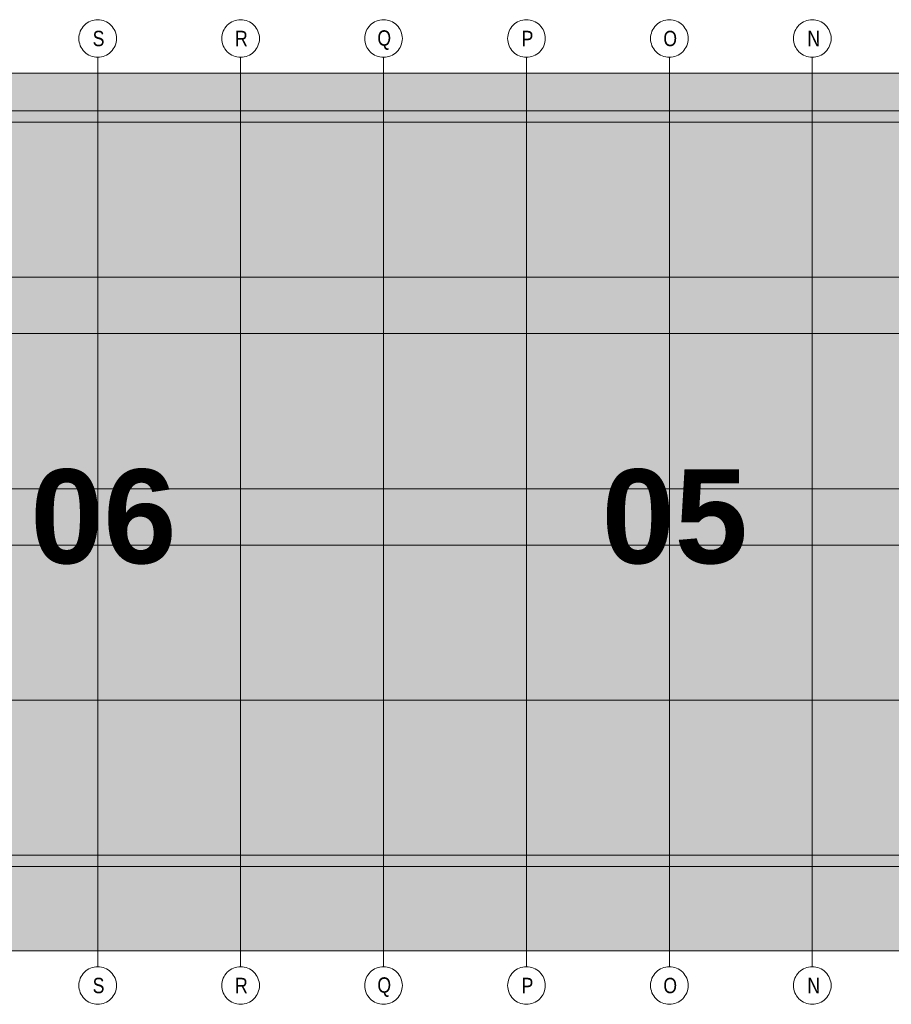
# Model space of a CAD drawing. Extents: x -620 to 300, y 62 to 1112.
# Tile 54 of 256: x 153 to 193, y 238 to 282. Entities that reach past the tile are written whole.
import ezdxf
from ezdxf.lldxf.tags import DXFTag

# ---------------------------------------------------------------- set-up
doc = ezdxf.new("R2010")
doc.units = 0
doc.layers.add('PK_LP', color=7, linetype='Continuous', lineweight=9)
doc.layers.add('PK_LP_Achsen', color=7, linetype='STRICHPUNKT2', lineweight=5)
for name, color, linetype, lineweight, true_color in [('PK_LP_T03', 3, 'Continuous', 9, 0x00ff00), ('PK_LP_T03_Rest', 9, 'Continuous', 9, 0x808080), ('PK_LP_Tennung', 9, 'Continuous', 18, 0x808080)]:
    doc.layers.add(name, color=color, linetype=linetype, lineweight=lineweight, true_color=true_color)
doc.styles.get("Standard").update_dxf_attribs({"font": 'ARIALN.TTF'})
tags = doc.linetypes.add('grob', pattern=[14, 3, -8, 3]).pattern_tags.tags
tags[8:9] = [DXFTag(74, 4), DXFTag(75, 0), DXFTag(340, '0'), DXFTag(46, 0.0), DXFTag(50, 0.0), DXFTag(44, 0.0), DXFTag(45, 0.0)]
tags[6:7] = [DXFTag(74, 4), DXFTag(75, 0), DXFTag(340, '0'), DXFTag(46, 0.0), DXFTag(50, 0.0), DXFTag(44, 0.0), DXFTag(45, 0.0)]
tags[4:5] = [DXFTag(74, 4), DXFTag(75, 0), DXFTag(340, '0'), DXFTag(46, 0.0), DXFTag(50, 0.0), DXFTag(44, 0.0), DXFTag(45, 0.0)]
tags = doc.linetypes.add('STRICHPUNKT2', pattern=[12.7, 6.35, -3.175, 0, -3.175]).pattern_tags.tags
tags[10:11] = [DXFTag(74, 4), DXFTag(75, 0), DXFTag(340, '0'), DXFTag(46, 0.0), DXFTag(50, 0.0), DXFTag(44, 0.0), DXFTag(45, 0.0)]
tags[8:9] = [DXFTag(74, 4), DXFTag(75, 0), DXFTag(340, '0'), DXFTag(46, 0.0), DXFTag(50, 0.0), DXFTag(44, 0.0), DXFTag(45, 0.0)]
tags[6:7] = [DXFTag(74, 4), DXFTag(75, 0), DXFTag(340, '0'), DXFTag(46, 0.0), DXFTag(50, 0.0), DXFTag(44, 0.0), DXFTag(45, 0.0)]
tags[4:5] = [DXFTag(74, 4), DXFTag(75, 0), DXFTag(340, '0'), DXFTag(46, 0.0), DXFTag(50, 0.0), DXFTag(44, 0.0), DXFTag(45, 0.0)]

# ---------------------------------------------------------------- blocks, each defined once
blk = doc.blocks.new('Blockreferenz-A06G9ROZ8I')
at = {"layer": 'PK_LP', "linetype": 'grob', "lineweight": 5, "ltscale": 0.13}
for p, q in [((143.888, 279.685), (169.728, 279.685)), ((169.728, 279.685), (195.568, 279.685)), ((169.728, 240.014), (169.728, 279.685)), ((169.728, 279.685), (169.728, 240.014)), ((169.728, 240.014), (143.888, 240.014)), ((195.568, 240.014), (169.728, 240.014))]:
    blk.add_line(p, q, dxfattribs=at)
at = {"layer": 'PK_LP', "linetype": 'ByBlock', "lineweight": 13, "ltscale": 0.13}
for p, q in [((209.085, 277.985), (144.395, 277.985)), ((143.38, 243.82), (196.075, 243.82))]:
    blk.add_line(p, q, dxfattribs=at)
at = {"layer": 'PK_LP_Achsen', "linetype": 'ByBlock', "ltscale": 0.13}
for p, q in [((156.101, 281.73), (156.151, 281.797)), ((156.151, 281.797), (156.207, 281.859)), ((156.207, 281.859), (156.268, 281.915)), ((156.268, 281.915), (156.335, 281.964)), ((156.335, 281.964), (156.407, 282.007)), ((156.407, 282.007), (156.482, 282.043)), ((156.482, 282.043), (156.561, 282.071)), ((156.561, 282.071), (156.642, 282.091)), ((156.642, 282.091), (156.724, 282.103)), ((156.724, 282.103), (156.808, 282.108)), ((156.808, 282.108), (156.891, 282.103)), ((156.891, 282.103), (156.974, 282.091)), ((156.974, 282.091), (157.054, 282.071)), ((157.054, 282.071), (157.133, 282.043)), ((157.133, 282.043), (157.208, 282.007)), ((157.208, 282.007), (157.28, 281.964)), ((157.28, 281.964), (157.347, 281.915)), ((157.347, 281.915), (157.409, 281.859)), ((157.409, 281.859), (157.465, 281.797)), ((157.465, 281.797), (157.514, 281.73)), ((162.561, 281.73), (162.611, 281.797)), ((162.611, 281.797), (162.667, 281.859)), ((162.667, 281.859), (162.728, 281.915)), ((162.728, 281.915), (162.795, 281.964)), ((162.795, 281.964), (162.867, 282.007)), ((162.867, 282.007), (162.942, 282.043)), ((162.942, 282.043), (163.021, 282.071)), ((163.021, 282.071), (163.102, 282.091)), ((163.102, 282.091), (163.184, 282.103)), ((163.184, 282.103), (163.268, 282.108)), ((163.268, 282.108), (163.351, 282.103)), ((163.351, 282.103), (163.434, 282.091)), ((163.434, 282.091), (163.514, 282.071)), ((163.514, 282.071), (163.593, 282.043)), ((163.593, 282.043), (163.668, 282.007)), ((163.668, 282.007), (163.74, 281.964)), ((163.74, 281.964), (163.807, 281.915)), ((163.807, 281.915), (163.869, 281.859)), ((163.869, 281.859), (163.925, 281.797)), ((163.925, 281.797), (163.974, 281.73)), ((169.021, 281.73), (169.071, 281.797)), ((169.071, 281.797), (169.127, 281.859)), ((169.127, 281.859), (169.188, 281.915)), ((169.188, 281.915), (169.255, 281.964)), ((169.255, 281.964), (169.327, 282.007)), ((169.327, 282.007), (169.402, 282.043)), ((169.402, 282.043), (169.481, 282.071)), ((169.481, 282.071), (169.562, 282.091)), ((169.562, 282.091), (169.644, 282.103)), ((169.644, 282.103), (169.728, 282.108)), ((169.728, 282.108), (169.811, 282.103)), ((169.811, 282.103), (169.894, 282.091)), ((169.894, 282.091), (169.974, 282.071)), ((169.974, 282.071), (170.053, 282.043)), ((170.053, 282.043), (170.128, 282.007)), ((170.128, 282.007), (170.2, 281.964)), ((170.2, 281.964), (170.267, 281.915)), ((170.267, 281.915), (170.329, 281.859)), ((170.329, 281.859), (170.385, 281.797)), ((170.385, 281.797), (170.434, 281.73)), ((175.481, 281.73), (175.531, 281.797)), ((175.531, 281.797), (175.587, 281.859)), ((175.587, 281.859), (175.648, 281.915)), ((175.648, 281.915), (175.715, 281.964)), ((175.715, 281.964), (175.787, 282.007)), ((175.787, 282.007), (175.862, 282.043)), ((175.862, 282.043), (175.941, 282.071)), ((175.941, 282.071), (176.022, 282.091)), ((176.022, 282.091), (176.104, 282.103)), ((176.104, 282.103), (176.188, 282.108)), ((176.188, 282.108), (176.271, 282.103)), ((176.271, 282.103), (176.354, 282.091)), ((176.354, 282.091), (176.434, 282.071)), ((176.434, 282.071), (176.513, 282.043)), ((176.513, 282.043), (176.588, 282.007)), ((176.588, 282.007), (176.66, 281.964)), ((176.66, 281.964), (176.727, 281.915)), ((176.727, 281.915), (176.789, 281.859)), ((176.789, 281.859), (176.845, 281.797)), ((176.845, 281.797), (176.894, 281.73)), ((181.941, 281.73), (181.991, 281.797)), ((181.991, 281.797), (182.047, 281.859)), ((182.047, 281.859), (182.108, 281.915)), ((182.108, 281.915), (182.175, 281.964)), ((182.175, 281.964), (182.247, 282.007)), ((182.247, 282.007), (182.322, 282.043)), ((182.322, 282.043), (182.401, 282.071)), ((182.401, 282.071), (182.482, 282.091)), ((182.482, 282.091), (182.564, 282.103)), ((182.564, 282.103), (182.648, 282.108)), ((182.648, 282.108), (182.731, 282.103)), ((182.731, 282.103), (182.814, 282.091)), ((182.814, 282.091), (182.894, 282.071)), ((182.894, 282.071), (182.973, 282.043)), ((182.973, 282.043), (183.048, 282.007)), ((183.048, 282.007), (183.12, 281.964)), ((183.12, 281.964), (183.187, 281.915)), ((183.187, 281.915), (183.249, 281.859)), ((183.249, 281.859), (183.305, 281.797)), ((183.305, 281.797), (183.354, 281.73)), ((188.401, 281.73), (188.451, 281.797)), ((188.451, 281.797), (188.507, 281.859)), ((188.507, 281.859), (188.568, 281.915)), ((188.568, 281.915), (188.635, 281.964)), ((188.635, 281.964), (188.707, 282.007)), ((188.707, 282.007), (188.782, 282.043)), ((188.782, 282.043), (188.861, 282.071)), ((188.861, 282.071), (188.942, 282.091)), ((188.942, 282.091), (189.024, 282.103)), ((189.024, 282.103), (189.108, 282.108)), ((189.108, 282.108), (189.191, 282.103)), ((189.191, 282.103), (189.274, 282.091)), ((189.274, 282.091), (189.354, 282.071)), ((189.354, 282.071), (189.433, 282.043)), ((189.433, 282.043), (189.508, 282.007)), ((189.508, 282.007), (189.58, 281.964)), ((189.58, 281.964), (189.647, 281.915)), ((189.647, 281.915), (189.709, 281.859)), ((189.709, 281.859), (189.765, 281.797)), ((189.765, 281.797), (189.814, 281.73)), ((155.962, 281.341), (155.974, 281.423)), ((155.974, 281.423), (155.994, 281.504)), ((155.994, 281.504), (156.022, 281.583)), ((156.022, 281.583), (156.058, 281.658)), ((156.058, 281.658), (156.101, 281.73)), ((157.514, 281.73), (157.557, 281.658)), ((157.557, 281.658), (157.593, 281.583)), ((157.593, 281.583), (157.621, 281.504)), ((157.621, 281.504), (157.641, 281.423)), ((157.641, 281.423), (157.654, 281.341)), ((162.422, 281.341), (162.434, 281.423)), ((162.434, 281.423), (162.454, 281.504)), ((162.454, 281.504), (162.482, 281.583)), ((162.482, 281.583), (162.518, 281.658)), ((162.518, 281.658), (162.561, 281.73)), ((163.974, 281.73), (164.017, 281.658)), ((164.017, 281.658), (164.053, 281.583)), ((164.053, 281.583), (164.081, 281.504)), ((164.081, 281.504), (164.101, 281.423)), ((164.101, 281.423), (164.114, 281.341)), ((168.882, 281.341), (168.894, 281.423)), ((168.894, 281.423), (168.914, 281.504)), ((168.914, 281.504), (168.942, 281.583)), ((168.942, 281.583), (168.978, 281.658)), ((168.978, 281.658), (169.021, 281.73)), ((170.434, 281.73), (170.477, 281.658)), ((170.477, 281.658), (170.513, 281.583)), ((170.513, 281.583), (170.541, 281.504)), ((170.541, 281.504), (170.561, 281.423)), ((170.561, 281.423), (170.574, 281.341)), ((175.342, 281.341), (175.354, 281.423)), ((175.354, 281.423), (175.374, 281.504)), ((175.374, 281.504), (175.402, 281.583)), ((175.402, 281.583), (175.438, 281.658)), ((175.438, 281.658), (175.481, 281.73)), ((176.894, 281.73), (176.937, 281.658)), ((176.937, 281.658), (176.973, 281.583)), ((176.973, 281.583), (177.001, 281.504)), ((177.001, 281.504), (177.021, 281.423)), ((177.021, 281.423), (177.034, 281.341)), ((181.802, 281.341), (181.814, 281.423)), ((181.814, 281.423), (181.834, 281.504)), ((181.834, 281.504), (181.862, 281.583)), ((181.862, 281.583), (181.898, 281.658)), ((181.898, 281.658), (181.941, 281.73)), ((183.354, 281.73), (183.397, 281.658)), ((183.397, 281.658), (183.433, 281.583)), ((183.433, 281.583), (183.461, 281.504)), ((183.461, 281.504), (183.481, 281.423)), ((183.481, 281.423), (183.494, 281.341)), ((188.262, 281.341), (188.274, 281.423)), ((188.274, 281.423), (188.294, 281.504)), ((188.294, 281.504), (188.322, 281.583)), ((188.322, 281.583), (188.358, 281.658)), ((188.358, 281.658), (188.401, 281.73)), ((189.814, 281.73), (189.857, 281.658)), ((189.857, 281.658), (189.893, 281.583)), ((189.893, 281.583), (189.921, 281.504)), ((189.921, 281.504), (189.941, 281.423)), ((189.941, 281.423), (189.954, 281.341)), ((155.958, 281.258), (155.962, 281.341)), ((155.962, 281.174), (155.958, 281.258)), ((155.974, 281.092), (155.962, 281.174)), ((155.994, 281.011), (155.974, 281.092)), ((156.022, 280.932), (155.994, 281.011)), ((156.058, 280.857), (156.022, 280.932)), ((157.593, 280.932), (157.557, 280.857)), ((157.621, 281.011), (157.593, 280.932)), ((157.641, 281.092), (157.621, 281.011)), ((157.654, 281.174), (157.641, 281.092)), ((157.654, 281.341), (157.658, 281.258)), ((157.658, 281.258), (157.654, 281.174)), ((162.418, 281.258), (162.422, 281.341)), ((162.422, 281.174), (162.418, 281.258)), ((162.434, 281.092), (162.422, 281.174)), ((162.454, 281.011), (162.434, 281.092)), ((162.482, 280.932), (162.454, 281.011)), ((162.518, 280.857), (162.482, 280.932)), ((164.053, 280.932), (164.017, 280.857)), ((164.081, 281.011), (164.053, 280.932)), ((164.101, 281.092), (164.081, 281.011)), ((164.114, 281.174), (164.101, 281.092)), ((164.114, 281.341), (164.118, 281.258)), ((164.118, 281.258), (164.114, 281.174)), ((168.878, 281.258), (168.882, 281.341)), ((168.882, 281.174), (168.878, 281.258)), ((168.894, 281.092), (168.882, 281.174)), ((168.914, 281.011), (168.894, 281.092)), ((168.942, 280.932), (168.914, 281.011)), ((168.978, 280.857), (168.942, 280.932)), ((170.513, 280.932), (170.477, 280.857)), ((170.541, 281.011), (170.513, 280.932)), ((170.561, 281.092), (170.541, 281.011)), ((170.574, 281.174), (170.561, 281.092)), ((170.574, 281.341), (170.578, 281.258)), ((170.578, 281.258), (170.574, 281.174)), ((175.338, 281.258), (175.342, 281.341)), ((175.342, 281.174), (175.338, 281.258)), ((175.354, 281.092), (175.342, 281.174)), ((175.374, 281.011), (175.354, 281.092)), ((175.402, 280.932), (175.374, 281.011)), ((175.438, 280.857), (175.402, 280.932)), ((176.973, 280.932), (176.937, 280.857)), ((177.001, 281.011), (176.973, 280.932)), ((177.021, 281.092), (177.001, 281.011)), ((177.034, 281.174), (177.021, 281.092)), ((177.034, 281.341), (177.038, 281.258)), ((177.038, 281.258), (177.034, 281.174)), ((181.798, 281.258), (181.802, 281.341)), ((181.802, 281.174), (181.798, 281.258)), ((181.814, 281.092), (181.802, 281.174)), ((181.834, 281.011), (181.814, 281.092)), ((181.862, 280.932), (181.834, 281.011)), ((181.898, 280.857), (181.862, 280.932)), ((183.433, 280.932), (183.397, 280.857)), ((183.461, 281.011), (183.433, 280.932)), ((183.481, 281.092), (183.461, 281.011)), ((183.494, 281.174), (183.481, 281.092)), ((183.494, 281.341), (183.498, 281.258)), ((183.498, 281.258), (183.494, 281.174)), ((188.258, 281.258), (188.262, 281.341)), ((188.262, 281.174), (188.258, 281.258)), ((188.274, 281.092), (188.262, 281.174)), ((188.294, 281.011), (188.274, 281.092)), ((188.322, 280.932), (188.294, 281.011)), ((188.358, 280.857), (188.322, 280.932)), ((189.893, 280.932), (189.857, 280.857)), ((189.921, 281.011), (189.893, 280.932)), ((189.941, 281.092), (189.921, 281.011)), ((189.954, 281.174), (189.941, 281.092)), ((189.954, 281.341), (189.958, 281.258)), ((189.958, 281.258), (189.954, 281.174)), ((156.101, 280.785), (156.058, 280.857)), ((156.151, 280.718), (156.101, 280.785)), ((156.207, 280.656), (156.151, 280.718)), ((156.268, 280.6), (156.207, 280.656)), ((156.335, 280.551), (156.268, 280.6)), ((156.407, 280.508), (156.335, 280.551)), ((156.482, 280.472), (156.407, 280.508)), ((156.561, 280.444), (156.482, 280.472)), ((157.133, 280.472), (157.054, 280.444)), ((157.208, 280.508), (157.133, 280.472)), ((157.28, 280.551), (157.208, 280.508)), ((157.347, 280.6), (157.28, 280.551)), ((157.409, 280.656), (157.347, 280.6)), ((157.465, 280.718), (157.409, 280.656)), ((157.514, 280.785), (157.465, 280.718)), ((157.557, 280.857), (157.514, 280.785)), ((162.561, 280.785), (162.518, 280.857)), ((162.611, 280.718), (162.561, 280.785)), ((162.667, 280.656), (162.611, 280.718)), ((162.728, 280.6), (162.667, 280.656)), ((162.795, 280.551), (162.728, 280.6)), ((162.867, 280.508), (162.795, 280.551)), ((162.942, 280.472), (162.867, 280.508)), ((163.021, 280.444), (162.942, 280.472)), ((163.593, 280.472), (163.514, 280.444)), ((163.668, 280.508), (163.593, 280.472)), ((163.74, 280.551), (163.668, 280.508)), ((163.807, 280.6), (163.74, 280.551)), ((163.869, 280.656), (163.807, 280.6)), ((163.925, 280.718), (163.869, 280.656)), ((163.974, 280.785), (163.925, 280.718)), ((164.017, 280.857), (163.974, 280.785)), ((169.021, 280.785), (168.978, 280.857)), ((169.071, 280.718), (169.021, 280.785)), ((169.127, 280.656), (169.071, 280.718)), ((169.188, 280.6), (169.127, 280.656)), ((169.255, 280.551), (169.188, 280.6)), ((169.327, 280.508), (169.255, 280.551)), ((169.402, 280.472), (169.327, 280.508)), ((169.481, 280.444), (169.402, 280.472)), ((170.053, 280.472), (169.974, 280.444)), ((170.128, 280.508), (170.053, 280.472)), ((170.2, 280.551), (170.128, 280.508)), ((170.267, 280.6), (170.2, 280.551)), ((170.329, 280.656), (170.267, 280.6)), ((170.385, 280.718), (170.329, 280.656)), ((170.434, 280.785), (170.385, 280.718)), ((170.477, 280.857), (170.434, 280.785)), ((175.481, 280.785), (175.438, 280.857)), ((175.531, 280.718), (175.481, 280.785)), ((175.587, 280.656), (175.531, 280.718)), ((175.648, 280.6), (175.587, 280.656)), ((175.715, 280.551), (175.648, 280.6)), ((175.787, 280.508), (175.715, 280.551)), ((175.862, 280.472), (175.787, 280.508)), ((175.941, 280.444), (175.862, 280.472)), ((176.513, 280.472), (176.434, 280.444)), ((176.588, 280.508), (176.513, 280.472)), ((176.66, 280.551), (176.588, 280.508)), ((176.727, 280.6), (176.66, 280.551)), ((176.789, 280.656), (176.727, 280.6)), ((176.845, 280.718), (176.789, 280.656)), ((176.894, 280.785), (176.845, 280.718)), ((176.937, 280.857), (176.894, 280.785)), ((181.941, 280.785), (181.898, 280.857)), ((181.991, 280.718), (181.941, 280.785)), ((182.047, 280.656), (181.991, 280.718)), ((182.108, 280.6), (182.047, 280.656)), ((182.175, 280.551), (182.108, 280.6)), ((182.247, 280.508), (182.175, 280.551)), ((182.322, 280.472), (182.247, 280.508)), ((182.401, 280.444), (182.322, 280.472)), ((182.973, 280.472), (182.894, 280.444)), ((183.048, 280.508), (182.973, 280.472)), ((183.12, 280.551), (183.048, 280.508)), ((183.187, 280.6), (183.12, 280.551)), ((183.249, 280.656), (183.187, 280.6)), ((183.305, 280.718), (183.249, 280.656)), ((183.354, 280.785), (183.305, 280.718)), ((183.397, 280.857), (183.354, 280.785)), ((188.401, 280.785), (188.358, 280.857)), ((188.451, 280.718), (188.401, 280.785)), ((188.507, 280.656), (188.451, 280.718)), ((188.568, 280.6), (188.507, 280.656)), ((188.635, 280.551), (188.568, 280.6)), ((188.707, 280.508), (188.635, 280.551)), ((188.782, 280.472), (188.707, 280.508)), ((188.861, 280.444), (188.782, 280.472)), ((189.433, 280.472), (189.354, 280.444)), ((189.508, 280.508), (189.433, 280.472)), ((189.58, 280.551), (189.508, 280.508)), ((189.647, 280.6), (189.58, 280.551)), ((189.709, 280.656), (189.647, 280.6)), ((189.765, 280.718), (189.709, 280.656)), ((189.814, 280.785), (189.765, 280.718)), ((189.857, 280.857), (189.814, 280.785)), ((156.642, 280.424), (156.561, 280.444)), ((156.724, 280.412), (156.642, 280.424)), ((156.808, 280.408), (156.724, 280.412)), ((156.891, 280.412), (156.808, 280.408)), ((156.974, 280.424), (156.891, 280.412)), ((157.054, 280.444), (156.974, 280.424)), ((163.102, 280.424), (163.021, 280.444)), ((163.184, 280.412), (163.102, 280.424)), ((163.268, 280.408), (163.184, 280.412)), ((163.351, 280.412), (163.268, 280.408)), ((163.434, 280.424), (163.351, 280.412)), ((163.514, 280.444), (163.434, 280.424)), ((169.562, 280.424), (169.481, 280.444)), ((169.644, 280.412), (169.562, 280.424)), ((169.728, 280.408), (169.644, 280.412)), ((169.811, 280.412), (169.728, 280.408)), ((169.894, 280.424), (169.811, 280.412)), ((169.974, 280.444), (169.894, 280.424)), ((176.022, 280.424), (175.941, 280.444)), ((176.104, 280.412), (176.022, 280.424)), ((176.188, 280.408), (176.104, 280.412)), ((176.271, 280.412), (176.188, 280.408)), ((176.354, 280.424), (176.271, 280.412)), ((176.434, 280.444), (176.354, 280.424)), ((182.482, 280.424), (182.401, 280.444)), ((182.564, 280.412), (182.482, 280.424)), ((182.648, 280.408), (182.564, 280.412)), ((182.731, 280.412), (182.648, 280.408)), ((182.814, 280.424), (182.731, 280.412)), ((182.894, 280.444), (182.814, 280.424)), ((188.942, 280.424), (188.861, 280.444)), ((189.024, 280.412), (188.942, 280.424)), ((189.108, 280.408), (189.024, 280.412)), ((189.191, 280.412), (189.108, 280.408)), ((189.274, 280.424), (189.191, 280.412)), ((189.354, 280.444), (189.274, 280.424)), ((156.207, 239.042), (156.268, 239.098)), ((156.268, 239.098), (156.335, 239.148)), ((156.335, 239.148), (156.407, 239.191)), ((156.407, 239.191), (156.482, 239.227)), ((156.482, 239.227), (156.561, 239.255)), ((156.561, 239.255), (156.642, 239.275)), ((156.642, 239.275), (156.724, 239.287)), ((156.724, 239.287), (156.808, 239.291)), ((156.808, 239.291), (156.891, 239.287)), ((156.891, 239.287), (156.974, 239.275)), ((156.974, 239.275), (157.054, 239.255)), ((157.054, 239.255), (157.133, 239.227)), ((157.133, 239.227), (157.208, 239.191)), ((157.208, 239.191), (157.28, 239.148)), ((157.28, 239.148), (157.347, 239.098)), ((157.347, 239.098), (157.409, 239.042)), ((162.667, 239.042), (162.728, 239.098)), ((162.728, 239.098), (162.795, 239.148)), ((162.795, 239.148), (162.867, 239.191)), ((162.867, 239.191), (162.942, 239.227)), ((162.942, 239.227), (163.021, 239.255)), ((163.021, 239.255), (163.102, 239.275)), ((163.102, 239.275), (163.184, 239.287)), ((163.184, 239.287), (163.268, 239.291)), ((163.268, 239.291), (163.351, 239.287)), ((163.351, 239.287), (163.434, 239.275)), ((163.434, 239.275), (163.514, 239.255)), ((163.514, 239.255), (163.593, 239.227)), ((163.593, 239.227), (163.668, 239.191)), ((163.668, 239.191), (163.74, 239.148)), ((163.74, 239.148), (163.807, 239.098)), ((163.807, 239.098), (163.869, 239.042)), ((169.127, 239.042), (169.188, 239.098)), ((169.188, 239.098), (169.255, 239.148)), ((169.255, 239.148), (169.327, 239.191)), ((169.327, 239.191), (169.402, 239.227)), ((169.402, 239.227), (169.481, 239.255)), ((169.481, 239.255), (169.562, 239.275)), ((169.562, 239.275), (169.644, 239.287)), ((169.644, 239.287), (169.728, 239.291)), ((169.728, 239.291), (169.811, 239.287)), ((169.811, 239.287), (169.894, 239.275)), ((169.894, 239.275), (169.974, 239.255)), ((169.974, 239.255), (170.053, 239.227)), ((170.053, 239.227), (170.128, 239.191)), ((170.128, 239.191), (170.2, 239.148)), ((170.2, 239.148), (170.267, 239.098)), ((170.267, 239.098), (170.329, 239.042)), ((175.587, 239.042), (175.648, 239.098)), ((175.648, 239.098), (175.715, 239.148)), ((175.715, 239.148), (175.787, 239.191)), ((175.787, 239.191), (175.862, 239.227)), ((175.862, 239.227), (175.941, 239.255)), ((175.941, 239.255), (176.022, 239.275)), ((176.022, 239.275), (176.104, 239.287)), ((176.104, 239.287), (176.188, 239.291)), ((176.188, 239.291), (176.271, 239.287)), ((176.271, 239.287), (176.354, 239.275)), ((176.354, 239.275), (176.434, 239.255)), ((176.434, 239.255), (176.513, 239.227)), ((176.513, 239.227), (176.588, 239.191)), ((176.588, 239.191), (176.66, 239.148)), ((176.66, 239.148), (176.727, 239.098)), ((176.727, 239.098), (176.789, 239.042)), ((182.047, 239.042), (182.108, 239.098)), ((182.108, 239.098), (182.175, 239.148)), ((182.175, 239.148), (182.247, 239.191)), ((182.247, 239.191), (182.322, 239.227)), ((182.322, 239.227), (182.401, 239.255)), ((182.401, 239.255), (182.482, 239.275)), ((182.482, 239.275), (182.564, 239.287)), ((182.564, 239.287), (182.648, 239.291)), ((182.648, 239.291), (182.731, 239.287)), ((182.731, 239.287), (182.814, 239.275)), ((182.814, 239.275), (182.894, 239.255)), ((182.894, 239.255), (182.973, 239.227)), ((182.973, 239.227), (183.048, 239.191)), ((183.048, 239.191), (183.12, 239.148)), ((183.12, 239.148), (183.187, 239.098)), ((183.187, 239.098), (183.249, 239.042)), ((188.507, 239.042), (188.568, 239.098)), ((188.568, 239.098), (188.635, 239.148)), ((188.635, 239.148), (188.707, 239.191)), ((188.707, 239.191), (188.782, 239.227)), ((188.782, 239.227), (188.861, 239.255)), ((188.861, 239.255), (188.942, 239.275)), ((188.942, 239.275), (189.024, 239.287)), ((189.024, 239.287), (189.108, 239.291)), ((189.108, 239.291), (189.191, 239.287)), ((189.191, 239.287), (189.274, 239.275)), ((189.274, 239.275), (189.354, 239.255)), ((189.354, 239.255), (189.433, 239.227)), ((189.433, 239.227), (189.508, 239.191)), ((189.508, 239.191), (189.58, 239.148)), ((189.58, 239.148), (189.647, 239.098)), ((189.647, 239.098), (189.709, 239.042)), ((155.962, 238.525), (155.974, 238.607)), ((155.974, 238.607), (155.994, 238.688)), ((155.994, 238.688), (156.022, 238.767)), ((156.022, 238.767), (156.058, 238.842)), ((156.058, 238.842), (156.101, 238.914)), ((156.101, 238.914), (156.151, 238.981)), ((156.151, 238.981), (156.207, 239.042)), ((157.409, 239.042), (157.465, 238.981)), ((157.465, 238.981), (157.514, 238.914)), ((157.514, 238.914), (157.557, 238.842)), ((157.557, 238.842), (157.593, 238.767)), ((157.593, 238.767), (157.621, 238.688)), ((157.621, 238.688), (157.641, 238.607)), ((157.641, 238.607), (157.654, 238.525)), ((162.422, 238.525), (162.434, 238.607)), ((162.434, 238.607), (162.454, 238.688)), ((162.454, 238.688), (162.482, 238.767)), ((162.482, 238.767), (162.518, 238.842)), ((162.518, 238.842), (162.561, 238.914)), ((162.561, 238.914), (162.611, 238.981)), ((162.611, 238.981), (162.667, 239.042)), ((163.869, 239.042), (163.925, 238.981)), ((163.925, 238.981), (163.974, 238.914)), ((163.974, 238.914), (164.017, 238.842)), ((164.017, 238.842), (164.053, 238.767)), ((164.053, 238.767), (164.081, 238.688)), ((164.081, 238.688), (164.101, 238.607)), ((164.101, 238.607), (164.114, 238.525)), ((168.882, 238.525), (168.894, 238.607)), ((168.894, 238.607), (168.914, 238.688)), ((168.914, 238.688), (168.942, 238.767)), ((168.942, 238.767), (168.978, 238.842)), ((168.978, 238.842), (169.021, 238.914)), ((169.021, 238.914), (169.071, 238.981)), ((169.071, 238.981), (169.127, 239.042)), ((170.329, 239.042), (170.385, 238.981)), ((170.385, 238.981), (170.434, 238.914)), ((170.434, 238.914), (170.477, 238.842)), ((170.477, 238.842), (170.513, 238.767)), ((170.513, 238.767), (170.541, 238.688)), ((170.541, 238.688), (170.561, 238.607)), ((170.561, 238.607), (170.574, 238.525)), ((175.342, 238.525), (175.354, 238.607)), ((175.354, 238.607), (175.374, 238.688)), ((175.374, 238.688), (175.402, 238.767)), ((175.402, 238.767), (175.438, 238.842)), ((175.438, 238.842), (175.481, 238.914)), ((175.481, 238.914), (175.531, 238.981)), ((175.531, 238.981), (175.587, 239.042)), ((176.789, 239.042), (176.845, 238.981)), ((176.845, 238.981), (176.894, 238.914)), ((176.894, 238.914), (176.937, 238.842)), ((176.937, 238.842), (176.973, 238.767)), ((176.973, 238.767), (177.001, 238.688)), ((177.001, 238.688), (177.021, 238.607)), ((177.021, 238.607), (177.034, 238.525)), ((181.802, 238.525), (181.814, 238.607)), ((181.814, 238.607), (181.834, 238.688)), ((181.834, 238.688), (181.862, 238.767)), ((181.862, 238.767), (181.898, 238.842)), ((181.898, 238.842), (181.941, 238.914)), ((181.941, 238.914), (181.991, 238.981)), ((181.991, 238.981), (182.047, 239.042)), ((183.249, 239.042), (183.305, 238.981)), ((183.305, 238.981), (183.354, 238.914)), ((183.354, 238.914), (183.397, 238.842)), ((183.397, 238.842), (183.433, 238.767)), ((183.433, 238.767), (183.461, 238.688)), ((183.461, 238.688), (183.481, 238.607)), ((183.481, 238.607), (183.494, 238.525)), ((188.262, 238.525), (188.274, 238.607)), ((188.274, 238.607), (188.294, 238.688)), ((188.294, 238.688), (188.322, 238.767)), ((188.322, 238.767), (188.358, 238.842)), ((188.358, 238.842), (188.401, 238.914)), ((188.401, 238.914), (188.451, 238.981)), ((188.451, 238.981), (188.507, 239.042)), ((189.709, 239.042), (189.765, 238.981)), ((189.765, 238.981), (189.814, 238.914)), ((189.814, 238.914), (189.857, 238.842)), ((189.857, 238.842), (189.893, 238.767)), ((189.893, 238.767), (189.921, 238.688)), ((189.921, 238.688), (189.941, 238.607)), ((189.941, 238.607), (189.954, 238.525)), ((155.958, 238.441), (155.962, 238.525)), ((155.962, 238.358), (155.958, 238.441)), ((155.974, 238.275), (155.962, 238.358)), ((155.994, 238.195), (155.974, 238.275)), ((156.022, 238.116), (155.994, 238.195)), ((157.621, 238.195), (157.593, 238.116)), ((157.641, 238.275), (157.621, 238.195)), ((157.654, 238.358), (157.641, 238.275)), ((157.654, 238.525), (157.658, 238.441)), ((157.658, 238.441), (157.654, 238.358)), ((162.418, 238.441), (162.422, 238.525)), ((162.422, 238.358), (162.418, 238.441)), ((162.434, 238.275), (162.422, 238.358)), ((162.454, 238.195), (162.434, 238.275)), ((162.482, 238.116), (162.454, 238.195)), ((164.081, 238.195), (164.053, 238.116)), ((164.101, 238.275), (164.081, 238.195)), ((164.114, 238.358), (164.101, 238.275)), ((164.114, 238.525), (164.118, 238.441)), ((164.118, 238.441), (164.114, 238.358)), ((168.878, 238.441), (168.882, 238.525)), ((168.882, 238.358), (168.878, 238.441)), ((168.894, 238.275), (168.882, 238.358)), ((168.914, 238.195), (168.894, 238.275)), ((168.942, 238.116), (168.914, 238.195)), ((170.541, 238.195), (170.513, 238.116)), ((170.561, 238.275), (170.541, 238.195)), ((170.574, 238.358), (170.561, 238.275)), ((170.574, 238.525), (170.578, 238.441)), ((170.578, 238.441), (170.574, 238.358)), ((175.338, 238.441), (175.342, 238.525)), ((175.342, 238.358), (175.338, 238.441)), ((175.354, 238.275), (175.342, 238.358)), ((175.374, 238.195), (175.354, 238.275)), ((175.402, 238.116), (175.374, 238.195)), ((177.001, 238.195), (176.973, 238.116)), ((177.021, 238.275), (177.001, 238.195)), ((177.034, 238.358), (177.021, 238.275)), ((177.034, 238.525), (177.038, 238.441)), ((177.038, 238.441), (177.034, 238.358)), ((181.798, 238.441), (181.802, 238.525)), ((181.802, 238.358), (181.798, 238.441)), ((181.814, 238.275), (181.802, 238.358)), ((181.834, 238.195), (181.814, 238.275)), ((181.862, 238.116), (181.834, 238.195)), ((183.461, 238.195), (183.433, 238.116)), ((183.481, 238.275), (183.461, 238.195)), ((183.494, 238.358), (183.481, 238.275)), ((183.494, 238.525), (183.498, 238.441)), ((183.498, 238.441), (183.494, 238.358)), ((188.258, 238.441), (188.262, 238.525)), ((188.262, 238.358), (188.258, 238.441)), ((188.274, 238.275), (188.262, 238.358)), ((188.294, 238.195), (188.274, 238.275)), ((188.322, 238.116), (188.294, 238.195)), ((189.921, 238.195), (189.893, 238.116)), ((189.941, 238.275), (189.921, 238.195)), ((189.954, 238.358), (189.941, 238.275)), ((189.954, 238.525), (189.958, 238.441)), ((189.958, 238.441), (189.954, 238.358)), ((156.058, 238.041), (156.022, 238.116)), ((156.101, 237.969), (156.058, 238.041)), ((156.151, 237.902), (156.101, 237.969)), ((156.207, 237.84), (156.151, 237.902)), ((156.268, 237.784), (156.207, 237.84)), ((156.335, 237.735), (156.268, 237.784)), ((156.407, 237.692), (156.335, 237.735)), ((157.28, 237.735), (157.208, 237.692)), ((157.347, 237.784), (157.28, 237.735)), ((157.409, 237.84), (157.347, 237.784)), ((157.465, 237.902), (157.409, 237.84)), ((157.514, 237.969), (157.465, 237.902)), ((157.557, 238.041), (157.514, 237.969)), ((157.593, 238.116), (157.557, 238.041)), ((162.518, 238.041), (162.482, 238.116)), ((162.561, 237.969), (162.518, 238.041)), ((162.611, 237.902), (162.561, 237.969)), ((162.667, 237.84), (162.611, 237.902)), ((162.728, 237.784), (162.667, 237.84)), ((162.795, 237.735), (162.728, 237.784)), ((162.867, 237.692), (162.795, 237.735)), ((163.74, 237.735), (163.668, 237.692)), ((163.807, 237.784), (163.74, 237.735)), ((163.869, 237.84), (163.807, 237.784)), ((163.925, 237.902), (163.869, 237.84)), ((163.974, 237.969), (163.925, 237.902)), ((164.017, 238.041), (163.974, 237.969)), ((164.053, 238.116), (164.017, 238.041)), ((168.978, 238.041), (168.942, 238.116)), ((169.021, 237.969), (168.978, 238.041)), ((169.071, 237.902), (169.021, 237.969)), ((169.127, 237.84), (169.071, 237.902)), ((169.188, 237.784), (169.127, 237.84)), ((169.255, 237.735), (169.188, 237.784)), ((169.327, 237.692), (169.255, 237.735)), ((170.2, 237.735), (170.128, 237.692)), ((170.267, 237.784), (170.2, 237.735)), ((170.329, 237.84), (170.267, 237.784)), ((170.385, 237.902), (170.329, 237.84)), ((170.434, 237.969), (170.385, 237.902)), ((170.477, 238.041), (170.434, 237.969)), ((170.513, 238.116), (170.477, 238.041)), ((175.438, 238.041), (175.402, 238.116)), ((175.481, 237.969), (175.438, 238.041)), ((175.531, 237.902), (175.481, 237.969)), ((175.587, 237.84), (175.531, 237.902)), ((175.648, 237.784), (175.587, 237.84)), ((175.715, 237.735), (175.648, 237.784)), ((175.787, 237.692), (175.715, 237.735)), ((176.66, 237.735), (176.588, 237.692)), ((176.727, 237.784), (176.66, 237.735)), ((176.789, 237.84), (176.727, 237.784)), ((176.845, 237.902), (176.789, 237.84)), ((176.894, 237.969), (176.845, 237.902)), ((176.937, 238.041), (176.894, 237.969)), ((176.973, 238.116), (176.937, 238.041)), ((181.898, 238.041), (181.862, 238.116)), ((181.941, 237.969), (181.898, 238.041)), ((181.991, 237.902), (181.941, 237.969)), ((182.047, 237.84), (181.991, 237.902)), ((182.108, 237.784), (182.047, 237.84)), ((182.175, 237.735), (182.108, 237.784)), ((182.247, 237.692), (182.175, 237.735)), ((183.12, 237.735), (183.048, 237.692)), ((183.187, 237.784), (183.12, 237.735)), ((183.249, 237.84), (183.187, 237.784)), ((183.305, 237.902), (183.249, 237.84)), ((183.354, 237.969), (183.305, 237.902)), ((183.397, 238.041), (183.354, 237.969)), ((183.433, 238.116), (183.397, 238.041)), ((188.358, 238.041), (188.322, 238.116)), ((188.401, 237.969), (188.358, 238.041)), ((188.451, 237.902), (188.401, 237.969)), ((188.507, 237.84), (188.451, 237.902)), ((188.568, 237.784), (188.507, 237.84)), ((188.635, 237.735), (188.568, 237.784)), ((188.707, 237.692), (188.635, 237.735)), ((189.58, 237.735), (189.508, 237.692)), ((189.647, 237.784), (189.58, 237.735)), ((189.709, 237.84), (189.647, 237.784)), ((189.765, 237.902), (189.709, 237.84)), ((189.814, 237.969), (189.765, 237.902)), ((189.857, 238.041), (189.814, 237.969)), ((189.893, 238.116), (189.857, 238.041)), ((156.482, 237.656), (156.407, 237.692)), ((156.561, 237.628), (156.482, 237.656)), ((156.642, 237.608), (156.561, 237.628)), ((156.724, 237.595), (156.642, 237.608)), ((156.808, 237.591), (156.724, 237.595)), ((156.891, 237.595), (156.808, 237.591)), ((156.974, 237.608), (156.891, 237.595)), ((157.054, 237.628), (156.974, 237.608)), ((157.133, 237.656), (157.054, 237.628)), ((157.208, 237.692), (157.133, 237.656)), ((162.942, 237.656), (162.867, 237.692)), ((163.021, 237.628), (162.942, 237.656)), ((163.102, 237.608), (163.021, 237.628)), ((163.184, 237.595), (163.102, 237.608)), ((163.268, 237.591), (163.184, 237.595)), ((163.351, 237.595), (163.268, 237.591)), ((163.434, 237.608), (163.351, 237.595)), ((163.514, 237.628), (163.434, 237.608)), ((163.593, 237.656), (163.514, 237.628)), ((163.668, 237.692), (163.593, 237.656)), ((169.402, 237.656), (169.327, 237.692)), ((169.481, 237.628), (169.402, 237.656)), ((169.562, 237.608), (169.481, 237.628)), ((169.644, 237.595), (169.562, 237.608)), ((169.728, 237.591), (169.644, 237.595)), ((169.811, 237.595), (169.728, 237.591)), ((169.894, 237.608), (169.811, 237.595)), ((169.974, 237.628), (169.894, 237.608)), ((170.053, 237.656), (169.974, 237.628)), ((170.128, 237.692), (170.053, 237.656)), ((175.862, 237.656), (175.787, 237.692)), ((175.941, 237.628), (175.862, 237.656)), ((176.022, 237.608), (175.941, 237.628)), ((176.104, 237.595), (176.022, 237.608)), ((176.188, 237.591), (176.104, 237.595)), ((176.271, 237.595), (176.188, 237.591)), ((176.354, 237.608), (176.271, 237.595)), ((176.434, 237.628), (176.354, 237.608)), ((176.513, 237.656), (176.434, 237.628)), ((176.588, 237.692), (176.513, 237.656)), ((182.322, 237.656), (182.247, 237.692)), ((182.401, 237.628), (182.322, 237.656)), ((182.482, 237.608), (182.401, 237.628)), ((182.564, 237.595), (182.482, 237.608)), ((182.648, 237.591), (182.564, 237.595)), ((182.731, 237.595), (182.648, 237.591)), ((182.814, 237.608), (182.731, 237.595)), ((182.894, 237.628), (182.814, 237.608)), ((182.973, 237.656), (182.894, 237.628)), ((183.048, 237.692), (182.973, 237.656)), ((188.782, 237.656), (188.707, 237.692)), ((188.861, 237.628), (188.782, 237.656)), ((188.942, 237.608), (188.861, 237.628)), ((189.024, 237.595), (188.942, 237.608)), ((189.108, 237.591), (189.024, 237.595)), ((189.191, 237.595), (189.108, 237.591)), ((189.274, 237.608), (189.191, 237.595)), ((189.354, 237.628), (189.274, 237.608)), ((189.433, 237.656), (189.354, 237.628)), ((189.508, 237.692), (189.433, 237.656))]:
    blk.add_line(p, q, dxfattribs=at)
at = {"layer": 'PK_LP_Achsen', "linetype": 'STRICHPUNKT2', "ltscale": 0.13}
for p, q in [((156.808, 280.408), (156.808, 239.291)), ((163.268, 280.408), (163.268, 239.291)), ((169.728, 280.408), (169.728, 239.291)), ((176.188, 280.408), (176.188, 239.291)), ((182.648, 280.408), (182.648, 239.291)), ((189.108, 280.408), (189.108, 239.291)), ((128.038, 277.478), (282.648, 277.478)), ((128.038, 270.465), (282.648, 270.465)), ((128.038, 267.915), (282.648, 267.915)), ((128.038, 260.903), (282.648, 260.903)), ((128.038, 258.353), (282.648, 258.353)), ((128.038, 251.34), (282.648, 251.34)), ((128.038, 244.328), (282.648, 244.328))]:
    blk.add_line(p, q, dxfattribs=at)
at = {"layer": 'PK_LP_T03_Rest', "linetype": 'ByBlock', "lineweight": -2, "ltscale": 0.13}
for points in [[(143.888, 240.014), (143.888, 279.685), (169.728, 240.014), (169.728, 279.685)], [(169.728, 240.014), (169.728, 279.685), (195.568, 240.014), (195.568, 279.685)]]:
    blk.add_solid(points, dxfattribs=at)
at = {"layer": 'PK_LP_Tennung', "linetype": 'ByBlock', "ltscale": 0.18}
blk.add_line((169.728, 240.014), (169.728, 279.685), dxfattribs=at)
at = {"layer": 'PK_LP', "linetype": 'ByBlock', "lineweight": 25, "ltscale": 0.25, "char_height": 4.25, "attachment_point": 1}
for s, insert in [('{\\fArial|b1|i0;06}', (153.765, 261.778)), ('{\\fArial|b1|i0;05}', (179.588, 261.778))]:
    blk.add_mtext(s, dxfattribs=dict(at, insert=insert))
at = {"layer": 'PK_LP_Achsen', "linetype": 'ByBlock', "ltscale": 0.13, "char_height": 0.69538, "attachment_point": 1}
for s, insert in [('{\\fArial Narrow;S}', (156.581, 281.605)), ('{\\fArial Narrow;R}', (163.016, 281.605)), ('{\\fArial Narrow;Q}', (169.449, 281.627)), ('{\\fArial Narrow;P}', (175.97, 281.605)), ('{\\fArial Narrow;O}', (182.375, 281.605)), ('{\\fArial Narrow;N}', (188.884, 281.605)), ('{\\fArial Narrow;S}', (156.581, 238.789)), ('{\\fArial Narrow;R}', (163.016, 238.789)), ('{\\fArial Narrow;Q}', (169.449, 238.811)), ('{\\fArial Narrow;P}', (175.97, 238.789)), ('{\\fArial Narrow;O}', (182.375, 238.789)), ('{\\fArial Narrow;N}', (188.884, 238.789))]:
    blk.add_mtext(s, dxfattribs=dict(at, insert=insert))

msp = doc.modelspace()

# ---------------------------------------------------------------- block references
at = {"layer": 'PK_LP_T03', "ltscale": 0.13}
msp.add_blockref('Blockreferenz-A06G9ROZ8I', (0, 0), dxfattribs=at)

doc.saveas('drawing.dxf')
